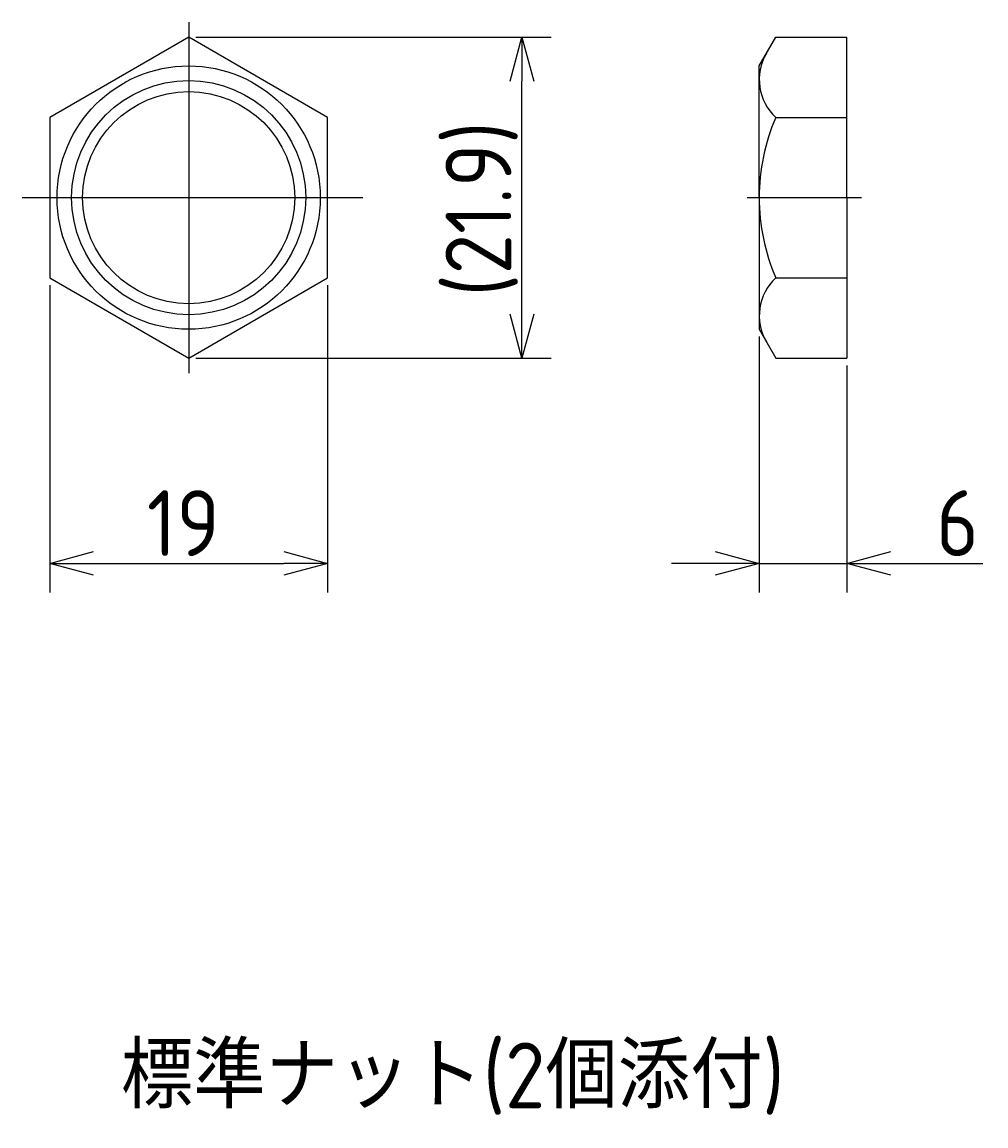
# Model space of a CAD drawing. Extents: x 94 to 378, y 122 to 211.
# Tile 1 of 4: x 94 to 160, y 122 to 197. Entities that reach past the tile are written whole.
import ezdxf

# ---------------------------------------------------------------- set-up
doc = ezdxf.new("R2010")
doc.units = 0
doc.linetypes.add('CENTER', pattern=[50.8, 31.75, -6.35, 6.35, -6.35])
doc.layers.get('0').update_dxf_attribs({"linetype": 'CONTINUOUS'})
doc.layers.get('DEFPOINTS').update_dxf_attribs({"linetype": 'CONTINUOUS'})
doc.layers.add('図形', color=7, linetype='CONTINUOUS')
doc.layers.add('寸法_文字', color=3, linetype='CONTINUOUS')
doc.layers.get('0').off()
doc.styles.add('DIMENSION', font='isocp.shx', dxfattribs={"bigfont": 'bigfont.shx'})
doc.dimstyles.get("Standard").update_dxf_attribs({"dimtxt": 0.18, "dimasz": 0.18, "dimexe": 0.18, "dimexo": 0.0625, "dimgap": 0.09, "dimtad": 0, "dimtih": 1, "dimtoh": 1, "dimzin": 0, "dimcen": 0.09, "dimazin": 3, "dimtfac": 1, "dimtofl": 0, "dimtmove": 0, "dimatfit": 3})

# ---------------------------------------------------------------- blocks, each defined once
blk = doc.blocks.new('*U16')
at = {"layer": '寸法_文字', "style": 'DIMENSION'}
blk.add_text('標準ナット(2個添付)', height=4.5, dxfattribs=at).set_placement((100.363, 122.75))
blk = doc.blocks.new('_OPEN30')
at = {"color": 0, "linetype": 'BYBLOCK'}
for p, q in [((-1, 0.268), (0, 0)), ((0, 0), (-1, -0.268)), ((0, 0), (-1, 0))]:
    blk.add_line(p, q, dxfattribs=at)
blk = doc.blocks.new('*U34')
at = {"layer": '寸法_文字', "color": 3, "style": 'DIMENSION'}
blk.add_text('19', height=4.5, dxfattribs=at).set_placement((102.139, 160.5))
blk = doc.blocks.new('*D1')
at = {"layer": 'DEFPOINTS', "color": 0}
for p in [(95.5, 179.515), (114.5, 179.515), (114.5, 160)]:
    blk.add_point(p, dxfattribs=at)
at = {"layer": '寸法_文字', "color": 3}
for p, q in [((95.5, 179.015), (95.5, 158)), ((114.5, 179.015), (114.5, 158)), ((98.5, 160), (111.5, 160))]:
    blk.add_line(p, q, dxfattribs=at)
at = {"layer": '寸法_文字'}
blk.add_blockref('*U34', (0, 0), dxfattribs=at)
at = {"layer": '寸法_文字', "color": 3, "xscale": 3, "yscale": 3, "zscale": 3, "rotation": 180}
blk.add_blockref('_OPEN30', (95.5, 160), dxfattribs=at)
at = {"layer": '寸法_文字', "color": 3, "xscale": 3, "yscale": 3, "zscale": 3}
blk.add_blockref('_OPEN30', (114.5, 160), dxfattribs=at)
blk = doc.blocks.new('*U33')
at = {"layer": '寸法_文字', "color": 3, "style": 'DIMENSION'}
blk.add_text('6', height=4.5, dxfattribs=at).set_placement((156.094, 160.5))
blk = doc.blocks.new('*D3')
at = {"layer": 'DEFPOINTS', "color": 0}
for p in [(144, 176), (150, 174.03), (150, 160)]:
    blk.add_point(p, dxfattribs=at)
at = {"layer": '寸法_文字', "color": 3}
for p, q in [((144, 175.5), (144, 158)), ((150, 173.53), (150, 158)), ((141, 160), (138, 160)), ((144, 160), (150, 160)), ((153, 160), (159.293, 160))]:
    blk.add_line(p, q, dxfattribs=at)
at = {"layer": '寸法_文字'}
blk.add_blockref('*U33', (0, 0), dxfattribs=at)
at = {"layer": '寸法_文字', "color": 3, "xscale": 3, "yscale": 3, "zscale": 3}
blk.add_blockref('_OPEN30', (144, 160), dxfattribs=at)
at = {"layer": '寸法_文字', "color": 3, "xscale": 3, "yscale": 3, "zscale": 3, "rotation": 180}
blk.add_blockref('_OPEN30', (150, 160), dxfattribs=at)
blk = doc.blocks.new('*U35')
at = {"layer": '寸法_文字', "color": 3, "style": 'DIMENSION'}
blk.add_text('(21.9)', height=4.5, rotation=90, dxfattribs=at).set_placement((127.058, 178.242))
blk = doc.blocks.new('*D14')
at = {"layer": 'DEFPOINTS', "color": 0}
for p in [(105, 195.97), (127.783, 195.97), (105, 174.03)]:
    blk.add_point(p, dxfattribs=at)
at = {"layer": '寸法_文字', "color": 3}
for p, q in [((105.5, 195.97), (129.783, 195.97)), ((127.783, 177.03), (127.783, 192.97)), ((105.5, 174.03), (129.783, 174.03))]:
    blk.add_line(p, q, dxfattribs=at)
at = {"layer": '寸法_文字', "color": 3, "xscale": 3, "yscale": 3, "zscale": 3}
for p, rotation in [((127.783, 195.97), 90), ((127.783, 174.03), 270)]:
    blk.add_blockref('_OPEN30', p, dxfattribs=dict(at, rotation=rotation))
at = {"layer": '寸法_文字'}
blk.add_blockref('*U35', (0, 0), dxfattribs=at)

msp = doc.modelspace()

# ---------------------------------------------------------------- linework, layer by layer
at = {"layer": '図形', "color": 3, "linetype": 'CENTER'}
for p, q in [((105, 197), (105, 173)), ((93.611, 185), (116.912, 185)), ((143.185, 185), (151, 185))]:
    msp.add_line(p, q, dxfattribs=at)
at = {"layer": '図形', "color": 7}
for p, q in [((144, 194), (145.137, 195.97)), ((145.137, 195.97), (150, 195.97)), ((150, 185), (150, 195.97)), ((144, 185), (144, 194)), ((145.137, 190.485), (150, 190.485)), ((144, 185), (144, 176)), ((150, 185), (150, 174.03)), ((145.137, 179.515), (150, 179.515)), ((144, 176), (145.137, 174.03)), ((145.137, 174.03), (150, 174.03))]:
    msp.add_line(p, q, dxfattribs=at)
msp.add_lwpolyline([(95.5, 179.515), (105, 174.03), (114.5, 179.515), (114.5, 190.485), (105, 195.97), (95.5, 190.485)], close=True, dxfattribs=at)
for radius in [9, 7.25]:
    msp.add_circle((105, 185), radius, dxfattribs=at)
at = {"layer": '図形', "color": 3}
msp.add_circle((105, 185), 8, dxfattribs=at)
at = {"layer": '図形', "color": 7}
for centre, radius, start, end in [((147.519, 193.068), 3.514, 149.26413, 227.32039), ((157.796, 185), 13.796, 156.5734, 180), ((157.796, 185), 13.796, 180, 203.4266), ((147.519, 176.932), 3.514, 132.67961, 210.73587)]:
    msp.add_arc(centre, radius, start, end, dxfattribs=at)

# ---------------------------------------------------------------- block references
at = {"layer": '寸法_文字'}
msp.add_blockref('*U16', (0, 0), dxfattribs=at)

# ---------------------------------------------------------------- dimensions: what is measured, and where the dimension line sits
dim = msp.add_linear_dim(base=(127.783, 195.97), p1=(105, 174.03), p2=(105, 195.97), angle=90, dimstyle='Standard', override={"dimdec": 1, "dimpost": '(<>)'}, dxfattribs=at)
dim.commit()
dim.dimension.update_dxf_attribs({"geometry": '*D14', "text_midpoint": (124.807, 185)})
for base, p1, p2, picture, middle in [((114.5, 160), (95.5, 179.515), (114.5, 179.515), '*D1', (105, 160)), ((150, 160), (144, 176), (150, 174.03), '*D3', (157.646, 160))]:
    dim = msp.add_linear_dim(base=base, p1=p1, p2=p2, dimstyle='Standard', dxfattribs=at)
    dim.commit()
    dim.dimension.update_dxf_attribs({"geometry": picture, "text_midpoint": middle, "dimtype": 128})

doc.saveas('drawing.dxf')
